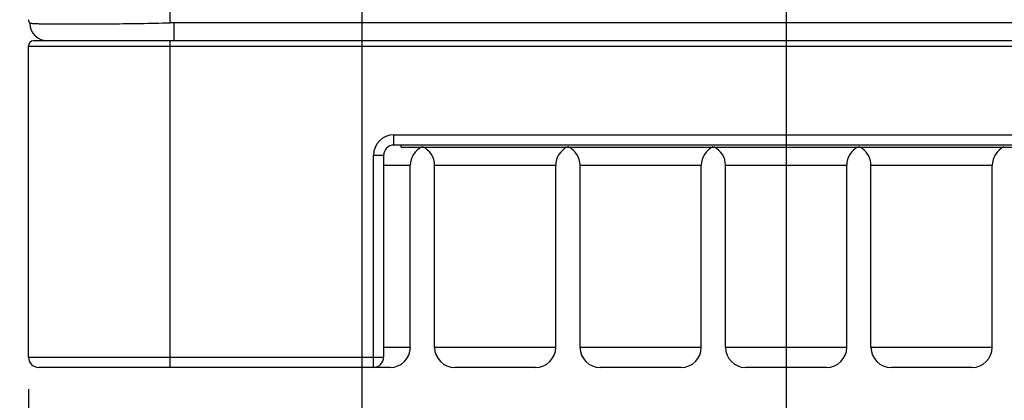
# Model space of a CAD drawing. Header units: inches. Extents: x 0 to 34, y 0 to 22.
# Tile 5 of 47: x 15 to 16.9, y 2.3 to 3.1. Entities that reach past the tile are written whole.
import ezdxf

# ---------------------------------------------------------------- set-up
doc = ezdxf.new("R2010")
doc.units = ezdxf.units.IN
doc.header["$LTSCALE"] = 1.87
doc.header["$MEASUREMENT"] = 0
doc.layers.get('0').update_dxf_attribs({"linetype": 'CONTINUOUS'})
doc.layers.add('DIMENSIONS', color=7, linetype='CONTINUOUS')
doc.styles.get("Standard").update_dxf_attribs({"font": 'txt', "width": 0.8})
doc.dimstyles.new('DIMSTYLE_1', dxfattribs={"dimtxt": 0.125, "dimasz": 0.18, "dimexe": 0.18, "dimexo": 0.0625, "dimgap": 0.09, "dimtad": 0, "dimtih": 1, "dimtoh": 1, "dimdec": 3, "dimzin": 4, "dimdsep": 46, "dimtxsty": 'STANDARD', "dimblk": '_FILLED', "dimblk1": '_FILLED', "dimblk2": '_FILLED', "dimcen": 0.09, "dimadec": 0, "dimazin": 0, "dimtp": 0.01, "dimtm": 0.01, "dimtfac": 1, "dimtdec": 3, "dimtofl": 0, "dimtmove": 0, "dimatfit": 3, "dimldrblk": '_FILLED', "dimfxl": 1, "dimtolj": 1, "dimtzin": 4, "dimarcsym": 0})

# ---------------------------------------------------------------- blocks, each defined once
blk = doc.blocks.new('_FILLED')
at = {"color": 0, "linetype": 'BYBLOCK'}
blk.add_solid([(0, 0), (-1, 0.174), (-1, -0.174)], dxfattribs=at)
blk = doc.blocks.new('*D4')
at = {"layer": 'DIMENSIONS', "color": 2, "linetype": 'CONTINUOUS'}
for p, q in [((15.676, 3.5474), (15.676, 1.5234)), ((15.0264, 2.3559), (15.0264, 1.5234)), ((15.0264, 1.6484), (14.6085, 1.6484)), ((15.676, 1.6484), (16.036, 1.6484))]:
    blk.add_line(p, q, dxfattribs=at)
at = {"layer": 'DIMENSIONS', "color": 2, "linetype": 'CONTINUOUS', "xscale": 0.18, "yscale": 0.18, "zscale": 0.18}
blk.add_blockref('_FILLED', (15.0264, 1.6484), dxfattribs=at)
at = {"layer": 'DIMENSIONS', "color": 2, "linetype": 'CONTINUOUS', "xscale": 0.18, "yscale": 0.18, "zscale": 0.18, "rotation": 180}
blk.add_blockref('_FILLED', (15.676, 1.6484), dxfattribs=at)
at = {"layer": 'DIMENSIONS', "color": 2, "linetype": 'CONTINUOUS', "insert": (14.546, 1.7109), "char_height": 0.125, "width": 1.325, "attachment_point": 3, "line_spacing_factor": 0.9}
blk.add_mtext('(.650{\\Ftxt.shx;\\W1.000000;\\H0.125000; }[16.5])', dxfattribs=at)
blk = doc.blocks.new('*D5')
at = {"layer": 'DIMENSIONS', "color": 2, "linetype": 'CONTINUOUS'}
for p, q in [((15.676, 3.5474), (15.676, 0.7734)), ((16.5027, 3.3899), (16.5027, 0.7734)), ((15.676, 0.8984), (14.6002, 0.8984)), ((16.5027, 0.8984), (16.8627, 0.8984))]:
    blk.add_line(p, q, dxfattribs=at)
at = {"layer": 'DIMENSIONS', "color": 2, "linetype": 'CONTINUOUS', "xscale": 0.18, "yscale": 0.18, "zscale": 0.18}
blk.add_blockref('_FILLED', (15.676, 0.8984), dxfattribs=at)
at = {"layer": 'DIMENSIONS', "color": 2, "linetype": 'CONTINUOUS', "xscale": 0.18, "yscale": 0.18, "zscale": 0.18, "rotation": 180}
blk.add_blockref('_FILLED', (16.5027, 0.8984), dxfattribs=at)
at = {"layer": 'DIMENSIONS', "color": 2, "linetype": 'CONTINUOUS', "insert": (14.5377, 0.9609), "char_height": 0.125, "width": 1.125, "attachment_point": 3, "line_spacing_factor": 0.9}
blk.add_mtext('(.827{\\Ftxt.shx;\\W1.000000;\\H0.125000; }[21])', dxfattribs=at)
blk = doc.blocks.new('*D6')
at = {"layer": 'DIMENSIONS', "color": 2, "linetype": 'CONTINUOUS'}
for p, q in [((17.3295, 3.5474), (17.3295, 0.7734)), ((16.5027, 3.3899), (16.5027, 0.7734)), ((16.5027, 0.8984), (16.1427, 0.8984)), ((17.3295, 0.8984), (18.4291, 0.8984))]:
    blk.add_line(p, q, dxfattribs=at)
at = {"layer": 'DIMENSIONS', "color": 2, "linetype": 'CONTINUOUS', "xscale": 0.18, "yscale": 0.18, "zscale": 0.18}
blk.add_blockref('_FILLED', (16.5027, 0.8984), dxfattribs=at)
at = {"layer": 'DIMENSIONS', "color": 2, "linetype": 'CONTINUOUS', "xscale": 0.18, "yscale": 0.18, "zscale": 0.18, "rotation": 180}
blk.add_blockref('_FILLED', (17.3295, 0.8984), dxfattribs=at)
at = {"layer": 'DIMENSIONS', "color": 2, "linetype": 'CONTINUOUS', "insert": (18.4916, 0.9609), "char_height": 0.125, "width": 1.125, "attachment_point": 1, "line_spacing_factor": 0.9}
blk.add_mtext('(.827{\\Ftxt.shx;\\W1.000000;\\H0.125000; }[21])', dxfattribs=at)
blk = doc.blocks.new('*D8')
at = {"layer": 'DIMENSIONS', "color": 2, "linetype": 'CONTINUOUS'}
for p, q in [((16.3151, 3.5775), (14.1514, 3.5775)), ((14.2764, 3.5775), (14.2764, 3.1129)), ((14.2764, 2.3984), (14.2764, 2.8629)), ((14.9839, 2.3984), (14.1514, 2.3984))]:
    blk.add_line(p, q, dxfattribs=at)
at = {"layer": 'DIMENSIONS', "color": 2, "linetype": 'CONTINUOUS', "xscale": 0.18, "yscale": 0.18, "zscale": 0.18}
for p, rotation in [((14.2764, 3.5775), 90.0000028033), ((14.2764, 2.3984), 270)]:
    blk.add_blockref('_FILLED', p, dxfattribs=dict(at, rotation=rotation))
at = {"layer": 'DIMENSIONS', "color": 2, "linetype": 'CONTINUOUS', "insert": (14.2764, 3.0504), "char_height": 0.125, "width": 1.525, "attachment_point": 2, "line_spacing_factor": 0.9}
blk.add_mtext('(1.179{\\Ftxt.shx;\\W1.000000;\\H0.125000; }[29.95])', dxfattribs=at)

msp = doc.modelspace()

# ---------------------------------------------------------------- linework, layer by layer
at = {"color": 7, "linetype": 'CONTINUOUS'}
for p, q in [((15.3019, 3.5167), (15.3019, 3.069)), ((15.0981, 3.0666), (15.0902, 3.0666)), ((17.6956, 3.0692), (15.3099, 3.0692)), ((15.3099, 3.0692), (15.3099, 3.0342)), ((15.7526, 2.8274), (15.7526, 2.8314)), ((15.7526, 2.8274), (17.2526, 2.8274))]:
    msp.add_line(p, q, dxfattribs=at)
at = {"color": 6, "linetype": 'CONTINUOUS'}
for p, q in [((17.9691, 3.0342), (15.0364, 3.0342)), ((15.3019, 3.0342), (15.3019, 2.3984)), ((15.0264, 2.4184), (15.0264, 3.0242)), ((15.0264, 3.0242), (17.9791, 3.0242)), ((15.7385, 2.8514), (17.267, 2.8514)), ((15.7385, 2.8314), (15.7385, 2.8514)), ((17.267, 2.8314), (15.7385, 2.8314)), ((15.7185, 2.8114), (15.6985, 2.8114)), ((15.6985, 2.3984), (15.6985, 2.8114)), ((15.7185, 2.8114), (15.7185, 2.4184)), ((15.7185, 2.7921), (15.7704, 2.7921)), ((15.7704, 2.4377), (15.7704, 2.7921)), ((15.8177, 2.7921), (16.0539, 2.7921)), ((15.8177, 2.4377), (15.8177, 2.7921)), ((16.0539, 2.4377), (16.0539, 2.7921)), ((16.1012, 2.7921), (16.3374, 2.7921)), ((16.1012, 2.4377), (16.1012, 2.7921)), ((16.3374, 2.4377), (16.3374, 2.7921)), ((16.3846, 2.7921), (16.6208, 2.7921)), ((16.3846, 2.4377), (16.3846, 2.7921)), ((16.6208, 2.4377), (16.6208, 2.7921)), ((16.6681, 2.7921), (16.9043, 2.7921)), ((16.6681, 2.4377), (16.6681, 2.7921)), ((16.9043, 2.4377), (16.9043, 2.7921)), ((15.7185, 2.4377), (15.7704, 2.4377)), ((15.8177, 2.4377), (16.0539, 2.4377)), ((16.1012, 2.4377), (16.3374, 2.4377)), ((16.3846, 2.4377), (16.6208, 2.4377)), ((16.6681, 2.4377), (16.9043, 2.4377)), ((15.0264, 2.4184), (15.7185, 2.4184)), ((15.7311, 2.3984), (15.0464, 2.3984)), ((16.0145, 2.3984), (15.8571, 2.3984)), ((16.298, 2.3984), (16.1406, 2.3984)), ((16.5815, 2.3984), (16.424, 2.3984)), ((16.8649, 2.3984), (16.7075, 2.3984))]:
    msp.add_line(p, q, dxfattribs=at)
at = {"color": 7, "linetype": 'CONTINUOUS'}
for centre, radius, start, end in [((15.0362, 3.0755), 0.00984, 180, 222.3541), ((15.0639, 3.0692), 0.035, 180.342, 270), ((15.31, 2.825), 0.2442, 90.0155, 91.8857)]:
    msp.add_arc(centre, radius, start, end, dxfattribs=at)
at = {"color": 6, "linetype": 'CONTINUOUS'}
for centre, radius, start, end in [((15.0364, 3.0242), 0.01, 90, 180), ((15.7385, 2.8114), 0.04, 90, 180), ((15.7385, 2.8114), 0.02, 90, 180), ((15.8098, 2.7921), 0.0394, 114.6729, 180), ((15.7783, 2.7921), 0.0394, 0, 65.3271), ((16.0933, 2.7921), 0.0394, 114.6729, 180), ((16.0618, 2.7921), 0.0394, 0, 65.3271), ((16.3767, 2.7921), 0.0394, 114.6729, 180), ((16.3453, 2.7921), 0.0394, 0, 65.3271), ((16.6602, 2.7921), 0.0394, 114.6729, 180), ((16.6287, 2.7921), 0.0394, 0, 65.3271), ((16.9437, 2.7921), 0.0394, 114.6729, 180), ((15.7311, 2.4377), 0.0394, 270, 360), ((15.8571, 2.4377), 0.0394, 180, 270), ((16.0145, 2.4377), 0.0394, 270, 360), ((16.1405, 2.4377), 0.0394, 180, 270), ((16.298, 2.4377), 0.0394, 270, 360), ((16.424, 2.4377), 0.0394, 180, 270), ((16.5815, 2.4377), 0.0394, 270, 360), ((16.7075, 2.4377), 0.0394, 180, 270), ((16.8649, 2.4377), 0.0394, 270, 360), ((15.0464, 2.4184), 0.02, 180, 270), ((15.6985, 2.4184), 0.02, 270, 360)]:
    msp.add_arc(centre, radius, start, end, dxfattribs=at)
at = {"color": 7, "linetype": 'CONTINUOUS'}
for points, knots in [([(15.0902, 3.0666), (15.0858, 3.0666), (15.0773, 3.0666), (15.0654, 3.0668), (15.0552, 3.0669), (15.0476, 3.0671), (15.0424, 3.0673), (15.0392, 3.0674), (15.0364, 3.0676), (15.034, 3.0678), (15.0321, 3.068), (15.0306, 3.0682), (15.0297, 3.0685), (15.0292, 3.0687), (15.029, 3.0688), (15.0289, 3.0689)], [0, 0, 0, 0, 0.218086, 0.411582, 0.579206, 0.719852, 0.779802, 0.832707, 0.878475, 0.917039, 0.94838, 0.972513, 0.989548, 0.99553, 1, 1, 1, 1]), ([(15.3019, 3.069), (15.2828, 3.0684), (15.2455, 3.0676), (15.1917, 3.0669), (15.1428, 3.0666), (15.1122, 3.0665), (15.0981, 3.0666)], [0, 0, 0, 0, 0.281508, 0.549415, 0.792335, 1, 1, 1, 1])]:
    msp.add_open_spline(points, degree=3, knots=knots, dxfattribs=at)

# ---------------------------------------------------------------- dimensions: what is measured, and where the dimension line sits
at = {"layer": 'DIMENSIONS', "color": 2, "linetype": 'CONTINUOUS'}
dim = msp.add_linear_dim(base=(14.2764, 3.5775), p1=(14.9839, 2.3984), p2=(16.3151, 3.5775), angle=90, text='(<>)', dimstyle='DIMSTYLE_1', dxfattribs=at)
dim.commit()
dim.dimension.update_dxf_attribs({"geometry": '*D8', "text_midpoint": (14.1764, 2.9879), "dimtype": 160})
for base, p1, p2, picture, middle in [((15.676, 1.6484), (15.0264, 2.3559), (15.676, 3.5474), '*D4', (13.6835, 1.6484)), ((16.5027, 0.8984), (15.676, 3.5474), (16.5027, 3.3899), '*D5', (13.7752, 0.8984)), ((17.3295, 0.8984), (16.5027, 3.3899), (17.3295, 3.5474), '*D6', (19.0541, 0.8984))]:
    dim = msp.add_linear_dim(base=base, p1=p1, p2=p2, text='(<>)', dimstyle='DIMSTYLE_1', dxfattribs=at)
    dim.commit()
    dim.dimension.update_dxf_attribs({"geometry": picture, "text_midpoint": middle, "dimtype": 160})

doc.saveas('drawing.dxf')
